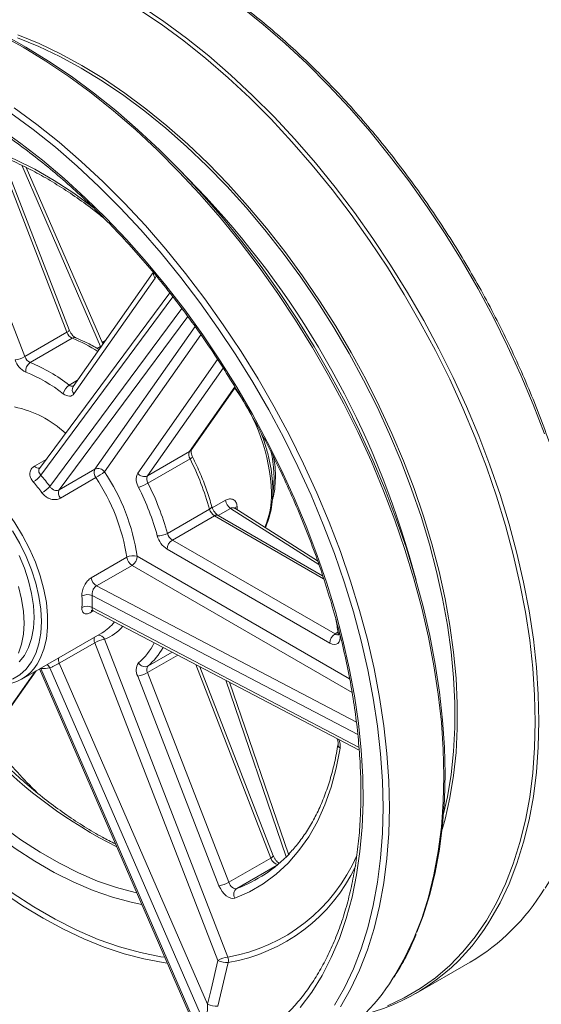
# Model space of a CAD drawing. Header units: inches. Extents: x 0.6 to 16.3, y 0.2 to 11.5.
# Tile 10 of 12: x 12.9 to 14.6, y 6.5 to 9.8. Entities that reach past the tile are written whole.
import ezdxf

# ---------------------------------------------------------------- set-up
doc = ezdxf.new("R2010")
doc.units = ezdxf.units.IN
doc.header["$MEASUREMENT"] = 0

msp = doc.modelspace()

# ---------------------------------------------------------------- linework, layer by layer
at = {"color": 7, "linetype": 'Continuous', "lineweight": 15}
for p, q in [((12.59599046, 9.38553603), (12.86941833, 8.68080411)), ((13.01883758, 8.77011897), (12.79279159, 9.35272899)), ((13.13126111, 8.72389111), (12.873603, 9.31606897)), ((13.44793521, 9.24789667), (13.38801728, 9.30967492)), ((13.30128702, 8.96318459), (13.03163566, 8.57951906)), ((13.30783943, 8.9439774), (13.03441156, 8.55493859)), ((13.35655529, 8.89507357), (12.91869397, 8.30482847)), ((13.01083969, 8.76244492), (12.86941833, 8.68080411)), ((13.02888386, 8.74206726), (12.8874625, 8.66042645)), ((13.14065107, 8.73462843), (13.12941223, 8.72814039)), ((13.42829451, 8.36578421), (13.5766204, 8.57682534)), ((13.42315025, 8.36111494), (13.28172889, 8.27947413)), ((13.424702, 8.33719349), (13.28328064, 8.25555268)), ((12.98479297, 8.23292459), (13.10433967, 8.30193743)), ((13.10836936, 8.27368644), (12.98882266, 8.20467359)), ((13.49033862, 8.16802192), (13.34891727, 8.08638111)), ((13.50683104, 8.14543639), (13.36540969, 8.06379558)), ((13.87065549, 7.94385822), (13.51933003, 8.14667409)), ((13.85373382, 7.99353975), (13.57523351, 8.17071418)), ((13.36540969, 8.06379558), (13.91226543, 7.74810248)), ((13.89458776, 7.71748386), (13.34773202, 8.03317696)), ((14.18479782, 7.92946099), (14.16126302, 8.01224277)), ((13.09272398, 7.93687874), (13.21227068, 8.00589158)), ((13.22969831, 7.97883856), (13.11015161, 7.90982572)), ((13.09891693, 7.8262479), (13.99368763, 7.35751976)), ((12.85895022, 7.59631047), (13.12897662, 7.75219339)), ((13.10433967, 7.71882162), (12.98479297, 7.64980878)), ((13.51877538, 6.65065667), (13.10433967, 7.71882162)), ((13.13732665, 7.73039561), (13.55176236, 6.66223066)), ((12.98479297, 7.64980878), (13.48362157, 6.50334666)), ((12.74255608, 7.39010142), (12.90696854, 7.62403086)), ((12.91820738, 7.6305189), (13.43012611, 6.45397162)), ((12.92288057, 7.6315457), (13.43975193, 6.44361575)), ((13.47037056, 6.44635351), (12.95349919, 7.63428346)), ((13.28172889, 7.6181165), (13.55515677, 6.91338458)), ((13.70457601, 7.00269943), (13.45804005, 7.63812025)), ((13.52216979, 6.9018106), (13.24874191, 7.60654251)), ((13.75616049, 7.0076687), (13.55793467, 7.58579017)), ((13.9223882, 7.3777087), (13.9224477, 7.37814033)), ((13.69657812, 6.99502539), (13.55515677, 6.91338458)), ((14.18362177, 6.53953632), (14.36667533, 6.64521089))]:
    msp.add_line(p, q, dxfattribs=at)
at = {"color": 8, "linetype": 'Continuous', "lineweight": 15}
for p, q in [((13.01083969, 8.76244492), (12.77995949, 9.35751464)), ((13.12406388, 8.71432604), (12.85896183, 9.3236124)), ((13.36727454, 8.88120313), (12.92288057, 8.28215191)), ((12.95349919, 8.24406263), (13.39731389, 8.84233298)), ((13.41701119, 8.81556268), (12.98479297, 8.23292459)), ((13.10433967, 8.30193743), (13.44153042, 8.78169938)), ((13.46136175, 8.75414171), (13.13732665, 8.29309789)), ((13.11282568, 8.70783837), (13.12406388, 8.71432604)), ((13.12406388, 8.71432604), (13.12493063, 8.71226108)), ((13.24874191, 8.28831367), (13.51761661, 8.67087414)), ((13.53621153, 8.64155727), (13.28172889, 8.27947413)), ((13.04650428, 8.60067445), (13.01873575, 8.58464401)), ((13.42315025, 8.36111494), (13.57576853, 8.57826337)), ((12.90209841, 8.31255774), (12.94115276, 8.33510334)), ((13.49974855, 8.17184902), (13.54394942, 8.19736564)), ((13.87406907, 7.9334344), (13.50683104, 8.14543639)), ((13.56137705, 8.17031262), (13.51987975, 8.14635675)), ((13.85809893, 7.98154613), (13.56137705, 8.17031262)), ((13.24737598, 8.00945719), (13.96136742, 7.5972787)), ((13.96948961, 7.55176614), (13.22969831, 7.97883856)), ((13.11015161, 7.90982572), (13.98420232, 7.4519518)), ((13.98865556, 7.40971693), (13.09572952, 7.87747875)), ((13.100218, 7.82556634), (13.09272398, 7.82124014)), ((13.09572952, 7.83665171), (13.99291586, 7.36665812)), ((13.92208189, 7.7537694), (13.91226543, 7.74810248)), ((13.36448928, 7.68712708), (13.28328064, 7.64024633)), ((13.38377295, 7.67702528), (13.28172889, 7.6181165)), ((13.69657812, 6.99502539), (13.44426495, 7.64533637)), ((12.73741182, 7.38543215), (12.90383431, 7.6222215)), ((12.92070619, 7.63196143), (12.92288057, 7.6315457)), ((12.92288057, 7.6315457), (12.92230986, 7.63288721)), ((13.74854595, 6.99881561), (13.54495282, 7.59259075)), ((13.71776642, 6.97105807), (13.58169093, 6.89250336))]:
    msp.add_line(p, q, dxfattribs=at)
at = {"color": 8, "linetype": 'Continuous', "lineweight": 15, "flags": 128}
for points in [[(14.61623131, 8.42095143), (14.57853563, 8.51970499), (14.5372856, 8.61804088), (14.4926022, 8.71567067), (14.44461651, 8.81230797), (14.39346926, 8.90766935), (14.33931049, 9.00147509), (14.28229906, 9.09345005), (14.22260218, 9.18332443), (14.16039495, 9.27083463), (14.09585985, 9.35572397), (14.02918616, 9.43774345), (13.96056946, 9.51665248), (13.89021099, 9.59221963), (13.81831715, 9.66422323), (13.7450988, 9.73245209), (13.67077071, 9.79670608), (13.59555089, 9.85679674), (13.51965998, 9.9125478), (13.44332057, 9.96379574), (13.36675659, 10.01039024)], [(14.08817493, 6.49875759), (14.14501996, 6.5248322), (14.19902064, 6.55601627), (14.25001858, 6.59221831), (14.29786421, 6.63333215), (14.34241718, 6.6792372), (14.3835468, 6.72979879), (14.42113245, 6.78486864), (14.45506386, 6.8442852), (14.48524153, 6.9078742), (14.51157692, 6.97544913), (14.5339928, 7.04681177), (14.55242341, 7.1217528), (14.56681469, 7.20005241), (14.57712444, 7.28148094), (14.58332241, 7.36579953), (14.58539042, 7.45276087), (14.58332241, 7.54210989), (14.57712444, 7.63358451), (14.56681469, 7.72691642), (14.55242341, 7.82183186), (14.5339928, 7.91805242), (14.51157692, 8.01529588), (14.48524153, 8.113277), (14.45506386, 8.21170839), (14.42113245, 8.31030134), (14.3835468, 8.40876664), (14.34241718, 8.50681549), (14.29786421, 8.6041603), (14.25001858, 8.70051552), (14.19902064, 8.79559854), (14.14501996, 8.88913047), (14.08817493, 8.98083695), (14.02865231, 9.07044899), (13.96662666, 9.15770375), (13.90227994, 9.2423453), (13.83580087, 9.32412536), (13.76738445, 9.40280407), (13.69723136, 9.47815064), (13.62554738, 9.54994406), (13.55254275, 9.61797376), (13.47843162, 9.6820402), (13.40343136, 9.74195545), (13.32776198, 9.79754377), (13.25164541, 9.84864212)], [(13.26026701, 9.85812117), (13.33660642, 9.80687323), (13.41249733, 9.75112217), (13.48771715, 9.69103151), (13.56204524, 9.62677752), (13.63526359, 9.55854866), (13.70715743, 9.48654506), (13.7775159, 9.41097791), (13.8461326, 9.33206888), (13.91280629, 9.2500494), (13.97734139, 9.16516006), (14.03954862, 9.07764986), (14.0992455, 8.98777547), (14.15625694, 8.89580052), (14.2104157, 8.80199478), (14.26156295, 8.7066334), (14.30954864, 8.6099961), (14.35423204, 8.51236631), (14.39548207, 8.41403042), (14.43317775, 8.31527686), (14.4672085, 8.21639528), (14.49747451, 8.11767573), (14.523887, 8.01940777), (14.5463685, 7.92187963), (14.56485307, 7.82537737), (14.57928649, 7.73018407), (14.58962642, 7.63657893), (14.59584253, 7.54483652), (14.5979166, 7.45522593), (14.59584253, 7.36801001), (14.58962642, 7.28344457), (14.57928649, 7.20177766), (14.56485307, 7.12324882), (14.5463685, 7.0480884), (14.523887, 6.97651685), (14.49747451, 6.90874409), (14.4672085, 6.84496893), (14.43317775, 6.78537843), (14.43187573, 6.78330083)], [(14.1069733, 6.59065626), (14.11339129, 6.60076963), (14.14742204, 6.66036014), (14.17768805, 6.7241353), (14.20410054, 6.79190805), (14.22658204, 6.86347961), (14.24506661, 6.93864003), (14.25950003, 7.01716887), (14.26983996, 7.09883577), (14.27605607, 7.18340121), (14.27813014, 7.27061714), (14.27605607, 7.36022773), (14.26983996, 7.45197014), (14.25950003, 7.54557528), (14.24506661, 7.64076858), (14.22658204, 7.73727083), (14.20410054, 7.83479897), (14.17768805, 7.93306694), (14.14742204, 8.03178649), (14.11339129, 8.13066807), (14.07569561, 8.22942163), (14.03444558, 8.32775752), (13.98976218, 8.4253873), (13.94177649, 8.52202461), (13.89062925, 8.61738599), (13.83647048, 8.71119173), (13.77945904, 8.80316668), (13.71976216, 8.89304107), (13.65755493, 8.98055127), (13.59301983, 9.06544061), (13.52634614, 9.14746008), (13.45772944, 9.22636912), (13.38737097, 9.30193627), (13.31547713, 9.37393987), (13.24225878, 9.44216873), (13.16793069, 9.50642272), (13.09271087, 9.56651337), (13.01681996, 9.62226443), (12.94048055, 9.67351237), (12.86391657, 9.72010687), (12.7873526, 9.76191126)], [(14.27741539, 7.14393075), (14.29006872, 7.20114096), (14.30229996, 7.27569589), (14.31047635, 7.35326485), (14.31457122, 7.43359485), (14.31457122, 7.51642384), (14.31047635, 7.60148168), (14.30229996, 7.6884909), (14.29006872, 7.77716772), (14.27382253, 7.86722287), (14.25361438, 7.95836263), (14.22951019, 8.05028971), (14.20158857, 8.14270427), (14.1699406, 8.23530486), (14.13466952, 8.32778945), (14.09589037, 8.41985637), (14.05372963, 8.51120531), (14.00832483, 8.60153832), (13.95982407, 8.69056074), (13.90838554, 8.77798221), (13.85417704, 8.86351757), (13.79737537, 8.94688783), (13.73816581, 9.02782104), (13.6767415, 9.10605323), (13.61330278, 9.18132921), (13.54805658, 9.25340345), (13.48121571, 9.32204086), (13.4129982, 9.38701756), (13.34362657, 9.4481216), (13.27332708, 9.50515368), (13.20232904, 9.55792777), (13.13086402, 9.60627174), (13.05916514, 9.65002789), (12.98746626, 9.6890535), (12.91600125, 9.72322129), (12.84500321, 9.75241979)], [(12.84610696, 9.76170409), (12.91747123, 9.73235497), (12.98930489, 9.69801093), (13.06137363, 9.65878401), (13.13344236, 9.61480215), (13.20527602, 9.5662088), (13.2766403, 9.51316248), (13.34730242, 9.4558362), (13.4170319, 9.39441696), (13.48560131, 9.32910509), (13.55278696, 9.26011362), (13.61836973, 9.18766759), (13.6821357, 9.1120033), (13.74387686, 9.03336756), (13.80339185, 8.95201686), (13.86048652, 8.86821654), (13.91497466, 8.78223995), (13.96667852, 8.69436753), (14.01542947, 8.60488589), (14.06106849, 8.51408691), (14.10344671, 8.42226675), (14.1424259, 8.32972491), (14.17787893, 8.23676325), (14.20969015, 8.14368499), (14.2377558, 8.05079372), (14.26198433, 7.95839244), (14.28229672, 7.86678254), (14.29862672, 7.77626284), (14.31092105, 7.6871286), (14.31913962, 7.59967054), (14.32325561, 7.51417395), (14.32325561, 7.43091768), (14.31913962, 7.35017331), (14.31092105, 7.27220421), (14.29862672, 7.1972647), (14.28229672, 7.12559921), (14.27244225, 7.09042341)], [(12.8337664, 9.51658986), (12.90965731, 9.4608388), (12.98487713, 9.40074815), (13.05920522, 9.33649416), (13.13242357, 9.2682653), (13.20431741, 9.1962617), (13.27467588, 9.12069455), (13.34329258, 9.04178551), (13.40996627, 8.95976604), (13.47450137, 8.8748767), (13.5367086, 8.7873665), (13.59640548, 8.69749211), (13.65341692, 8.60551716), (13.70757569, 8.51171142), (13.75872293, 8.41635004), (13.80670863, 8.31971273), (13.85139202, 8.22208295), (13.89264205, 8.12374706), (13.93033773, 8.0249935), (13.96436848, 7.92611192), (13.99463449, 7.82739237), (14.02104698, 7.7291244), (14.04352848, 7.63159626), (14.06201305, 7.53509401), (14.07644647, 7.43990071), (14.0867864, 7.34629557), (14.09300251, 7.25455316), (14.09507658, 7.16494257), (14.09300251, 7.07772664), (14.0867864, 6.9931612), (14.07644647, 6.9114943), (14.06201305, 6.83296546), (14.04352848, 6.75780504), (14.02104698, 6.68623348), (13.99463449, 6.61846073), (13.96436848, 6.55468557), (13.93033773, 6.49509506)], [(12.58119303, 9.42209602), (12.64351524, 9.41049303), (12.70708223, 9.39342239), (12.77162292, 9.37095688), (12.8368621, 9.34319232), (12.90252157, 9.3102471), (12.96832134, 9.2722617), (13.03398081, 9.22939812), (13.09921999, 9.18183912), (13.10217847, 9.17956316)], [(13.31124473, 8.95132655), (13.31092627, 8.95028257), (13.30783943, 8.9439774)], [(12.50372332, 8.34761409), (12.53543791, 8.34673092), (12.56897003, 8.34046417), (12.60360759, 8.32888764), (12.63886435, 8.31216385), (12.67424539, 8.29052756), (12.70925404, 8.26428249), (12.74339884, 8.23379708), (12.77620049, 8.19949926), (12.80719852, 8.16187051), (12.83595778, 8.12143905), (12.86207455, 8.07877244), (12.88518223, 8.03446965), (12.90495642, 7.98915257), (12.92111953, 7.94345736), (12.93344468, 7.89802548), (12.94175884, 7.8534947), (12.94594531, 7.81049013), (12.94594531, 7.76961546), (12.94175884, 7.73144448), (12.93344468, 7.69651303), (12.92111953, 7.66531147), (12.91041526, 7.64626679)], [(13.42315025, 8.36111494), (13.42630483, 8.3634718), (13.42829451, 8.36578421)], [(13.49792032, 8.1769346), (13.4980081, 8.17587418), (13.49738033, 8.17405762), (13.49584816, 8.17209258), (13.49347047, 8.17005457), (13.49033862, 8.16802192)], [(12.82818693, 7.59672739), (12.85279117, 7.61093573), (12.8742503, 7.63017724), (12.89225141, 7.65417134), (12.90653199, 7.68256814), (12.9168838, 7.71495354), (12.92315589, 7.75085531), (12.9252568, 7.7897499), (12.92315589, 7.83107015), (12.9168838, 7.87421352), (12.90653199, 7.91855087), (12.89225141, 7.96343567), (12.8742503, 8.0082134), (12.85279117, 8.0522311), (12.82818693, 8.09484689)], [(12.8484238, 7.90729456), (12.85864538, 7.86506635), (12.86484352, 7.82396789), (12.86692049, 7.78464735), (12.86484352, 7.74772482), (12.85864538, 7.71378259), (12.8484238, 7.68335596)], [(12.41093642, 7.25957489), (12.4764959, 7.18559271), (12.54391222, 7.1154248), (12.61291262, 7.04935507), (12.68321791, 6.98765084), (12.75454363, 6.93056177), (12.82660119, 6.87831884), (12.89909905, 6.83113344), (12.97174387, 6.78919648), (13.04424172, 6.75267764), (13.11629929, 6.72172467), (13.18762501, 6.69646282), (13.25793029, 6.67699429), (13.32693069, 6.66339786), (13.3398351, 6.66148822)], [(12.60508524, 7.26922375), (12.66631407, 7.20992987), (12.72876585, 7.15459574), (12.79217425, 7.10345733), (12.85626888, 7.0567327), (12.92077643, 7.01462111), (12.98542182, 6.97730212), (13.04992937, 6.94493488), (13.114024, 6.91765742), (13.17743241, 6.89558605), (13.23988418, 6.87881489), (13.24585732, 6.87747818)], [(13.34831837, 6.64199105), (13.3349038, 6.64383216), (13.26974698, 6.65583944), (13.20338421, 6.67307337), (13.13605149, 6.69547266), (13.06798828, 6.72295766), (12.99943662, 6.75543061), (12.9306403, 6.79277605), (12.86184399, 6.83486115), (12.79329233, 6.88153625), (12.72522912, 6.93263537), (12.6578964, 6.98797678), (12.59153363, 7.04736367), (12.52637681, 7.11058485), (12.46265765, 7.17741549), (12.40060277, 7.24761792)], [(13.26264464, 6.83889573), (13.22732767, 6.84611525), (13.16376069, 6.86318589), (13.09921999, 6.88565139), (13.03398081, 6.91341595), (12.96832134, 6.94636118), (12.90252157, 6.98434657), (12.8368621, 7.02721016), (12.77162292, 7.07476916), (12.70708223, 7.12682076), (12.64351524, 7.18314299), (12.58119303, 7.24349569)]]:
    msp.add_lwpolyline(points, dxfattribs=at)
at = {"color": 7, "linetype": 'Continuous', "lineweight": 15, "flags": 128}
for points in [[(12.87231469, 9.72018808), (12.94865518, 9.67372959), (13.02477175, 9.62263124), (13.10044114, 9.56704292), (13.1754414, 9.50712767), (13.24955253, 9.44306123), (13.32255715, 9.37503153), (13.39424114, 9.3032381), (13.46439423, 9.22789154), (13.53281065, 9.14921283), (13.59928972, 9.06743277), (13.66363644, 8.98279122), (13.72566209, 8.89553646), (13.78518471, 8.80592441), (13.84202974, 8.71421793), (13.89603042, 8.62068601), (13.94702836, 8.52560299), (13.99487399, 8.42924776), (14.03942696, 8.33190296), (14.08055658, 8.23385411), (14.11814223, 8.1353888), (14.15207364, 8.03679586), (14.1822513, 7.93836447), (14.2085867, 7.84038335), (14.23100258, 7.74313989), (14.24943319, 7.64691932), (14.26382447, 7.55200389), (14.27413422, 7.45867198), (14.28033219, 7.36719736), (14.2824002, 7.27784834), (14.28033219, 7.190887), (14.27413422, 7.1065684), (14.26382447, 7.02513988), (14.24943319, 6.94684027), (14.23100258, 6.87189923), (14.2085867, 6.8005366), (14.18763875, 6.74570631)], [(13.91036007, 6.50011892), (13.94413559, 6.5592625), (13.9741746, 6.62255934), (14.000389, 6.6898238), (14.02270189, 6.76085857), (14.04104782, 6.83545529), (14.05537299, 6.91339516), (14.06563537, 6.99444956), (14.07180486, 7.07838076), (14.07386337, 7.16494257), (14.07180486, 7.25388108), (14.06563537, 7.34493542), (14.05537299, 7.43783852), (14.04104782, 7.53231787), (14.02270189, 7.62809636), (14.000389, 7.72489304), (13.9741746, 7.822424), (13.94413559, 7.92040315), (13.91036007, 8.01854311), (13.87294711, 8.11655603), (13.83200645, 8.2141544), (13.78765818, 8.31105196), (13.74003238, 8.40696448), (13.68926874, 8.50161065), (13.63551616, 8.59471285), (13.57893231, 8.68599799), (13.51968315, 8.77519832), (13.45794248, 8.86205219), (13.3938914, 8.94630486), (13.32771776, 9.02770919), (13.25961568, 9.10602641), (13.1897849, 9.1810268), (13.11843026, 9.25249038), (13.04576105, 9.32020752), (12.97199042, 9.38397961), (12.89733475, 9.44361958), (12.82201302, 9.49895251)], [(12.78159247, 9.44885214), (12.85543411, 9.39670243), (12.92870336, 9.34015902), (13.00117377, 9.27939669), (13.07262134, 9.21460324), (13.14282522, 9.14597896), (13.21156841, 9.07373595), (13.27863845, 8.99809752), (13.343828, 8.91929745), (13.40693559, 8.83757932), (13.46776614, 8.75319571), (13.52613164, 8.66640744), (13.58185167, 8.57748277), (13.63475402, 8.48669657), (13.68467516, 8.39432945), (13.73146079, 8.30066691), (13.7749663, 8.20599845), (13.81505721, 8.1106167), (13.85160961, 8.01481646), (13.88451051, 7.91889386), (13.91365822, 7.82314538), (13.93896265, 7.72786698), (13.96034559, 7.63335316), (13.97774093, 7.53989605), (13.99109491, 7.44778453), (14.00036625, 7.3573033), (14.0055263, 7.26873204), (14.00655911, 7.18234452), (14.00346148, 7.09840776), (13.996243, 7.01718119), (13.98492596, 6.9389159), (13.96954536, 6.86385378), (13.95014872, 6.79222685), (13.92679602, 6.72425651), (13.89955942, 6.66015286), (13.86852312, 6.60011402), (13.83378304, 6.54432558), (13.79544657, 6.49295998)], [(13.03441156, 8.55493859), (13.03141906, 8.55160154), (13.02780352, 8.54919875), (13.02364648, 8.54778442), (13.0190417, 8.54739043), (13.01409303, 8.54802568), (13.00891206, 8.54967584), (13.00361564, 8.55230369), (12.99832322, 8.55584996)], [(12.85020366, 8.01185877), (12.86792758, 7.96937625), (12.88201138, 7.92668425), (12.89223295, 7.88445604), (12.89843109, 7.84335759), (12.90050806, 7.80403704), (12.89843109, 7.76711451), (12.89223295, 7.73317228), (12.88201138, 7.70274565), (12.86792758, 7.67631446), (12.85020366, 7.65429554)], [(13.92946654, 7.7448566), (13.92989435, 7.73578555), (13.9286677, 7.72777004), (13.92584406, 7.72118568), (13.92155576, 7.71634099), (13.91600373, 7.71346302), (13.90944816, 7.71268662), (13.90219623, 7.71404816), (13.89458776, 7.71748386)], [(13.92946654, 7.36405166), (13.91658558, 7.29697466), (13.89952064, 7.23344272), (13.87834448, 7.17372674), (13.8531474, 7.11808138), (13.82403685, 7.06674393), (13.79113697, 7.01993329), (13.75458804, 6.9778491), (13.71454594, 6.94067081), (13.67118141, 6.90855695), (13.62467937, 6.88164448), (13.57523811, 6.86004815)], [(13.57523811, 6.86004815), (13.56883432, 6.85890511), (13.56167862, 6.85990091), (13.55410632, 6.86298888), (13.54647227, 6.86802433), (13.53913419, 6.87477129), (13.53243594, 6.88291361), (13.52669141, 6.89206973), (13.52216979, 6.9018106)], [(13.55515677, 6.91338458), (13.55741758, 6.90851415), (13.56028984, 6.90393609), (13.56363897, 6.89986493), (13.56730801, 6.89649145), (13.57112503, 6.89397372), (13.57491118, 6.89242973), (13.57848903, 6.89193184), (13.58169093, 6.89250336)], [(13.48362157, 6.50334666), (13.49551637, 6.55318699), (13.51877538, 6.65065667)], [(13.55350615, 6.64394985), (13.54223133, 6.59674134), (13.51832118, 6.49663484)]]:
    msp.add_lwpolyline(points, dxfattribs=at)
at = {"color": 7, "linetype": 'Continuous', "lineweight": 15}
for centre, radius, start, end in [((12.14355695, 8.5030793), 1.41860552, 59.08845363, 80.56172285), ((11.29172106, 7.1794161), 2.98795437, 16.184305, 43.81031846), ((13.04486073, 8.77439236), 0.03605791, 199.35013873, 243.69884009), ((12.82187125, 8.76352288), 0.09541027, 278.77793168, 299.89046485), ((12.90343938, 8.69275155), 0.03605791, 199.35013873, 243.69884009), ((12.90447344, 8.69312499), 0.07211581, 199.35013873, 243.69884009), ((12.90639701, 8.63210138), 0.03407088, 123.76161496, 186.11027695), ((12.67372251, 8.13858829), 0.56391475, 52.27892096, 67.72645557), ((12.66768553, 8.1283799), 0.5404183, 52.27892096, 67.72645557), ((13.04225518, 8.54633835), 0.04494984, 121.54965143, 167.78356322), ((12.76228074, 8.16081955), 0.3578108, 47.04097519, 78.38089615), ((13.44589228, 8.35057913), 0.02506398, 155.14288715, 212.28009201), ((12.56098686, 7.90476305), 0.96591921, 15.81591452, 26.59544522), ((12.85602342, 8.32947129), 0.08190851, 300.57082463, 324.71034253), ((13.12989112, 8.29116917), 0.02772782, 157.14776363, 219.0879342), ((13.11536997, 8.27713039), 0.02714879, 36.02568528, 113.97204255), ((12.97857368, 8.49861524), 0.2596919, 299.98719324, 307.68448309), ((12.54913947, 7.90171875), 0.70649968, 8.77160641, 33.63975333), ((13.29422596, 8.26724204), 0.05012796, 155.14288715, 212.28009201), ((13.27069859, 8.30428117), 0.02714879, 216.02568528, 293.97204255), ((13.30447092, 8.26893832), 0.02506398, 155.14288715, 212.28009201), ((12.86591351, 8.32817155), 0.1214313, 299.9788921, 316.1600632), ((12.5530418, 7.90417205), 0.66703042, 8.77160641, 33.63975333), ((13.16901311, 8.45341935), 0.22849133, 291.25493784, 300.00633243), ((12.41956551, 7.82312224), 0.96591921, 15.81591452, 26.59544522), ((13.01034441, 8.22215633), 0.02772782, 157.14776363, 219.0879342), ((12.4241184, 7.82605826), 0.92567258, 15.81591452, 26.59544522), ((13.58260964, 8.20313069), 0.0390877, 188.48150329, 237.09798954), ((13.52802243, 8.17822511), 0.03904068, 195.15003804, 237.12536016), ((13.31806865, 8.14091015), 0.06265025, 266.96097043, 299.49806071), ((13.3901148, 8.09875439), 0.07808136, 195.15003804, 237.12536016), ((13.38660108, 8.09658429), 0.03904068, 195.15003804, 237.12536016), ((13.38611242, 8.03143044), 0.03842012, 122.60547834, 177.39452151), ((13.2340798, 7.96576719), 0.04566842, 73.07341952, 118.52574321), ((13.20899558, 8.01120371), 0.03842012, 302.60547834, 357.39452151), ((13.2509309, 8.01165663), 0.0390877, 188.48150329, 237.09798954), ((13.1313842, 7.94264379), 0.0390877, 188.48150329, 237.09798954), ((13.08025523, 7.83985992), 0.04067714, 67.64045909, 117.80725315), ((13.07789576, 7.80430119), 0.03694048, 61.13352182, 116.73177806), ((13.93296816, 7.71573734), 0.03842012, 122.60547834, 177.39452151), ((13.15188675, 7.63610286), 0.09541027, 98.77793168, 119.89046485), ((12.78425963, 7.72567872), 0.14906876, 271.94362174, 327.81057116), ((13.28415685, 7.62629786), 0.04055232, 142.82406719, 209.153885), ((13.27339358, 7.66288759), 0.02470588, 209.28611347, 293.59010553), ((13.23418181, 7.70083526), 0.09541027, 278.77793168, 299.89046485), ((13.29943636, 7.62799417), 0.02027616, 142.82406719, 209.153885), ((13.41517255, 7.3380427), 0.47564028, 290.49300961, 316.33471572), ((13.50760968, 6.99610334), 0.09541027, 278.77793168, 299.89046485), ((13.59627101, 6.87273543), 0.02456318, 126.41109047, 211.09884771), ((14.00309639, 7.26381702), 0.71753968, 300.44441379, 328.58908235), ((13.83687224, 7.14228924), 0.69491138, 284.50015709, 328.89580939), ((13.56632246, 6.56793791), 0.09541027, 98.77793168, 119.89046485), ((13.52340286, 6.6503019), 0.03076616, 348.0848997, 22.81291147), ((13.55140051, 6.72632475), 0.0824018, 246.67617623, 271.46425746), ((13.50146465, 6.9719424), 0.71555562, 300.42556579, 327.80155933), ((13.51627062, 6.57908675), 0.0824774, 246.68072049, 271.42463392)]:
    msp.add_arc(centre, radius, start, end, dxfattribs=at)
at = {"color": 8, "linetype": 'Continuous', "lineweight": 15}
for centre, radius, start, end in [((13.32488864, 8.95898046), 0.02271051, 173.00329132, 221.34730961), ((13.00694379, 8.77450995), 0.01267844, 287.89570198, 339.73670515), ((13.03636327, 8.73077049), 0.01354838, 70.7023985, 123.50792121), ((12.83279122, 8.25589888), 0.52422516, 57.45806057, 68.03365757), ((13.0291043, 8.59571293), 0.01516667, 226.87120542, 283.53385903), ((13.04865644, 8.56899426), 0.02001196, 148.26943149, 224.61694631), ((13.06298409, 8.19720953), 0.63623407, 2.4112416, 36.39332877), ((13.41512267, 8.3594398), 0.0242211, 293.29685715, 318.71725252), ((13.32420857, 8.2730267), 0.38304866, 351.90338296, 13.53823292), ((12.91624162, 8.3234727), 0.01786524, 217.65900744, 280.48664702), ((13.41492533, 8.21656036), 0.28382643, 337.14309109, 1.49735299), ((13.58966603, 8.16361214), 0.01496993, 116.81767687, 154.26752447), ((13.51415405, 8.13521436), 0.01257443, 65.69288095, 125.61757748), ((13.10497985, 7.81973439), 0.01234802, 141.22487639, 172.99577309), ((13.05457706, 7.87978077), 0.14769507, 300.24758637, 321.87984293), ((13.11546771, 7.72073026), 0.02390046, 23.85352825, 89.03460001), ((13.08266229, 7.87321181), 0.15292044, 290.94485687, 319.4831692), ((13.91957023, 7.75809724), 0.01237964, 233.83832468, 294.59279773), ((13.93167039, 7.75422662), 0.0096257, 194.71190228, 256.76445767), ((13.12640833, 7.7293757), 0.02446251, 160.9433344, 205.55889991), ((13.10270833, 7.82147584), 0.22665252, 311.14742551, 332.97593333), ((13.1322518, 7.81446282), 0.2305669, 310.92212489, 331.1022254), ((12.93086022, 7.62408375), 0.02483057, 24.25336675, 58.63114823), ((13.00686163, 7.66036285), 0.02446251, 160.9433344, 205.55889991), ((13.86901129, 7.37040877), 0.06078856, 353.99718293, 22.16243658), ((13.8988993, 8.46286932), 1.60142547, 223.97817697, 243.25837033), ((13.93752644, 7.37689189), 0.01516027, 176.91151195, 237.88320754), ((13.45323619, 7.23364624), 0.57984755, 279.78301443, 336.59074812), ((13.69268222, 7.00709042), 0.01267844, 287.89570198, 339.73670515), ((13.72443151, 7.00214923), 0.02874996, 194.34653596, 262.8286725), ((13.45705588, 7.21618675), 0.5803083, 279.56725505, 334.72203371)]:
    msp.add_arc(centre, radius, start, end, dxfattribs=at)
at = {"color": 7, "linetype": 'Continuous', "lineweight": 15}
for centre, major_axis, ratio, start_param, end_param in [((12.76489044, 8.02949644), (-0.21731925, 0.39123206), 0.6155473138, 4.9285413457, 5.0403313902), ((12.74766197, 8.01991289), (-0.2047906, 0.36959592), 0.6177981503, 4.9292309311, 5.0410209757), ((12.76446202, 8.03060064), (-0.24077201, 0.37753542), 0.6046515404, 3.8444638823, 3.9562539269), ((12.74766197, 8.01991289), (-0.22831936, 0.35584433), 0.6062134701, 3.8427234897, 3.9545135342), ((12.76489044, 8.0312102), (-0.24544979, 0.37475673), 0.5659093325, 2.7920955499, 2.9038855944)]:
    msp.add_ellipse(centre, major_axis=major_axis, ratio=ratio, start_param=start_param, end_param=end_param, dxfattribs=at)
at = {"color": 8, "linetype": 'Continuous', "lineweight": 15}
msp.add_ellipse((13.29995764, 8.3387464), major_axis=(-0.19567905, 0.37475371), ratio=0.547017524, start_param=3.9738145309, end_param=4.0061368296, dxfattribs=at)
at = {"color": 7, "linetype": 'Continuous', "lineweight": 15}
for points, knots in [([(14.61865301, 6.89322677), (14.62856689, 6.9095428), (14.64967335, 6.94427928), (14.67785408, 7.00203686), (14.7040169, 7.06530944), (14.72658935, 7.13212045), (14.74561559, 7.20216948), (14.76101603, 7.27530191), (14.77275798, 7.35131328), (14.78080982, 7.43000322), (14.785153, 7.51116207), (14.78577853, 7.59457499), (14.78268766, 7.68002201), (14.77589143, 7.76727877), (14.7654104, 7.85611738), (14.75127449, 7.94630629), (14.73352292, 8.03761083), (14.71220401, 8.12979366), (14.68737509, 8.22261529), (14.65910237, 8.3158347), (14.62746075, 8.40920986), (14.59253367, 8.50249833), (14.55441292, 8.59545785), (14.51319838, 8.68784701), (14.4689978, 8.77942579), (14.42192655, 8.86995622), (14.37210727, 8.95920299), (14.31966966, 9.04693398), (14.26475009, 9.13292091), (14.20749126, 9.21693995), (14.14804176, 9.29877237), (14.08655569, 9.37820508), (14.02319224, 9.45503116), (13.95811536, 9.52905031), (13.89149322, 9.60006941), (13.82349786, 9.66790305), (13.7543047, 9.73237355), (13.68409207, 9.79331303), (13.61304094, 9.85055774), (13.54133391, 9.9039709), (13.46915681, 9.95335922), (13.4133787, 9.98832482), (13.38173111, 10.00677496), (13.37425598, 10.01113286)], [0, 0, 0, 0, 0.02197430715, 0.04678285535, 0.07161454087, 0.09646587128, 0.12133293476, 0.14621188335, 0.17109924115, 0.19599206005, 0.22088796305, 0.24578511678, 0.27068181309, 0.29557720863, 0.32047076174, 0.34536215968, 0.37025126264, 0.3951380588, 0.42002262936, 0.44490512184, 0.4697857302, 0.49466468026, 0.51954221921, 0.54441860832, 0.56929411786, 0.59416902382, 0.61904360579, 0.64391814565, 0.66879287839, 0.69366804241, 0.71854392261, 0.74342080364, 0.76829896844, 0.79317869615, 0.8180602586, 0.84294391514, 0.86782990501, 0.89271843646, 0.9176096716, 0.94250370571, 0.96740053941, 0.99230004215, 1, 1, 1, 1]), ([(11.90981784, 9.66330069), (11.92669028, 9.66737316), (11.9622624, 9.67595913), (12.01914626, 9.68327785), (12.07963149, 9.68653609), (12.14185157, 9.68494684), (12.20556843, 9.67866581), (12.27063051, 9.66767685), (12.33686042, 9.65202174), (12.40408321, 9.63173907), (12.47211787, 9.60688155), (12.54077941, 9.57751233), (12.60987875, 9.54370692), (12.67922313, 9.50555354), (12.7486175, 9.46315318), (12.81786562, 9.41661948), (12.88677148, 9.36607801), (12.95513941, 9.31166631), (13.02277487, 9.25353358), (13.08948513, 9.19184018), (13.15508002, 9.12675716), (13.21937257, 9.05846561), (13.28217961, 8.98715616), (13.34332236, 8.91302831), (13.40262694, 8.83628985), (13.45992493, 8.75715621), (13.51505377, 8.67584982), (13.56785732, 8.59259944), (13.61818623, 8.50763953), (13.66589832, 8.4212097), (13.71085904, 8.33355394), (13.75294189, 8.24491991), (13.79202888, 8.15555808), (13.82801079, 8.06572106), (13.86078749, 7.97566297), (13.8902683, 7.88563872), (13.91637218, 7.79590326), (13.93902811, 7.70671086), (13.9581753, 7.61831432), (13.97376341, 7.53096419), (13.98575277, 7.44490798), (13.99411456, 7.36038934), (13.99883085, 7.27764715), (13.99989473, 7.19691466), (13.9973102, 7.11841853), (13.99109211, 7.04237824), (13.98126592, 6.96900542), (13.96786734, 6.89850235), (13.95094175, 6.8310605), (13.9305424, 6.76686051), (13.90673182, 6.70606819), (13.87957079, 6.64884883), (13.84915308, 6.59531396), (13.81546921, 6.5457235), (13.77987722, 6.50094998), (13.75405443, 6.47489751), (13.74166046, 6.46239329)], [0, 0, 0, 0, 0.0169164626, 0.035664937, 0.0543740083, 0.0730446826, 0.0916810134, 0.1102886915, 0.128873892, 0.147442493, 0.1659996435, 0.1845495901, 0.2030956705, 0.2216403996, 0.2401851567, 0.2587312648, 0.2772796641, 0.2958309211, 0.3143853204, 0.3329429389, 0.3515037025, 0.3700674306, 0.3886338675, 0.4072027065, 0.425773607, 0.4443462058, 0.4629201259, 0.4814949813, 0.5000703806, 0.5186459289, 0.5372211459, 0.5557955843, 0.5743688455, 0.5929405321, 0.6115102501, 0.630077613, 0.6486422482, 0.6672038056, 0.6857619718, 0.7043164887, 0.7228671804, 0.7414139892, 0.759957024, 0.7784966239, 0.7970334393, 0.8155685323, 0.8341032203, 0.8526392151, 0.871179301, 0.8897271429, 0.9082873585, 0.9268654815, 0.9454677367, 0.9641005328, 0.9827695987, 1, 1, 1, 1]), ([(12.59531581, 9.40755516), (12.605031, 9.40603692), (12.63334746, 9.40161176), (12.68128278, 9.3907313), (12.73929546, 9.37339751), (12.79815659, 9.35143605), (12.85761943, 9.32500603), (12.91747097, 9.29416164), (12.97749493, 9.25906269), (13.0374341, 9.21964989), (13.09086177, 9.18127537), (13.12396413, 9.15444147), (13.13739712, 9.14355223)], [0, 0, 0, 0, 0.0568503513, 0.1656995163, 0.2744439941, 0.3830823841, 0.4916586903, 0.6002060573, 0.7087465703, 0.8172930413, 0.9258572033, 1, 1, 1, 1]), ([(13.04083253, 8.74356088), (13.04009432, 8.74389111), (13.03831595, 8.74468664), (13.0337251, 8.74795952), (13.02809495, 8.75378722), (13.02260977, 8.76157246), (13.02007235, 8.76732139), (13.01883758, 8.77011897)], [0, 0, 0, 0, 0.1382110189, 0.3329535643, 0.5459204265, 0.7790333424, 1, 1, 1, 1]), ([(13.11901899, 8.70384987), (13.11647557, 8.70550693), (13.10053119, 8.71589481), (13.07433315, 8.72930028), (13.05085646, 8.73929388), (13.04083253, 8.74356088)], [0, 0, 0, 0, 0.0980891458, 0.6149077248, 1, 1, 1, 1]), ([(13.67782002, 8.10545139), (13.68171389, 8.11432353), (13.68989706, 8.13296875), (13.69785438, 8.16535564), (13.70223706, 8.19823733), (13.70329516, 8.22714688), (13.70254036, 8.25705042), (13.69924568, 8.29145498), (13.69170335, 8.33355224), (13.68027608, 8.37635773), (13.67020982, 8.4078403), (13.66305261, 8.42471564), (13.66192874, 8.42736551)], [0, 0, 0, 0, 0.107786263, 0.2265180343, 0.3459507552, 0.4353186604, 0.4986012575, 0.6184902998, 0.7383252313, 0.8580650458, 0.9777125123, 1, 1, 1, 1]), ([(13.43332383, 8.34345952), (13.43250469, 8.34522988), (13.43030456, 8.34998494), (13.42842078, 8.35712803), (13.42790664, 8.36304026), (13.42852867, 8.36615446), (13.42840874, 8.36587965), (13.42836162, 8.36577167)], [0, 0, 0, 0, 0.1590062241, 0.4270776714, 0.6502361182, 0.8625766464, 1, 1, 1, 1]), ([(13.49791955, 8.17693736), (13.49530593, 8.18593254), (13.48774191, 8.21196527), (13.47255547, 8.25517741), (13.45341835, 8.30185351), (13.43933269, 8.33101808), (13.43332383, 8.34345952)], [0, 0, 0, 0, 0.1613933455, 0.4670845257, 0.7726614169, 1, 1, 1, 1]), ([(13.7017474, 8.19980135), (13.70295066, 8.20363709), (13.70730323, 8.21751222), (13.71093299, 8.24446313), (13.7124359, 8.28018345), (13.7107286, 8.31310201), (13.70711118, 8.33434672), (13.70573075, 8.34245384)], [0, 0, 0, 0, 0.0951877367, 0.344324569, 0.5946031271, 0.8452977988, 1, 1, 1, 1]), ([(12.90209841, 8.31255774), (12.89755574, 8.30993531), (12.89382932, 8.30652987), (12.88849569, 8.29862686), (12.88684826, 8.29404266), (12.88617905, 8.28674715), (12.88625134, 8.28419604), (12.88699607, 8.27907991), (12.88765995, 8.27650929), (12.88958322, 8.2713319), (12.89085118, 8.2687274), (12.89387724, 8.26372821), (12.89564535, 8.26130062), (12.89768234, 8.25894798)], [0, 0, 0, 0, 0.25, 0.25, 0.5, 0.5, 0.625, 0.625, 0.75, 0.75, 0.875, 0.875, 1, 1, 1, 1]), ([(12.98479297, 8.23292459), (12.98359122, 8.23220687), (12.98232968, 8.23165282), (12.97968927, 8.2308595), (12.97829277, 8.23062042), (12.97405624, 8.23040736), (12.97111969, 8.23093234), (12.96544622, 8.23310784), (12.96266608, 8.23477526), (12.95765819, 8.23888105), (12.95537695, 8.24135541), (12.95349919, 8.24406263)], [0, 0, 0, 0, 0.125, 0.125, 0.25, 0.25, 0.5, 0.5, 0.75, 0.75, 1, 1, 1, 1]), ([(12.92659042, 8.22298659), (12.9303829, 8.21790621), (12.93508055, 8.21336996), (12.94279418, 8.20793566), (12.94551065, 8.20632575), (12.95108902, 8.20360878), (12.95390784, 8.20251742), (12.95961025, 8.20085095), (12.96252006, 8.2002769), (12.96819297, 8.19969723), (12.97097648, 8.199681), (12.97644555, 8.20019675), (12.97911551, 8.20073373), (12.98415523, 8.20231592), (12.98655194, 8.20336274), (12.98882266, 8.20467359)], [0, 0, 0, 0, 0.25, 0.25, 0.375, 0.375, 0.5, 0.5, 0.625, 0.625, 0.75, 0.75, 0.875, 0.875, 1, 1, 1, 1]), ([(13.51933003, 8.14667409), (13.51832359, 8.14730981), (13.51581035, 8.14889728), (13.51068134, 8.15361782), (13.50500613, 8.16093407), (13.50040983, 8.16929609), (13.49867832, 8.17460912), (13.49791955, 8.17693736)], [0, 0, 0, 0, 0.1374730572, 0.3432903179, 0.5697539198, 0.8114606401, 1, 1, 1, 1]), ([(13.5829123, 8.17697201), (13.58267128, 8.18236994), (13.58132756, 8.18720609), (13.57798271, 8.19303102), (13.57663437, 8.19476326), (13.57355752, 8.19770391), (13.57185577, 8.19889515), (13.56815507, 8.20074061), (13.56613506, 8.20139421), (13.56196317, 8.2021081), (13.55980011, 8.20217981), (13.55533218, 8.20175357), (13.55303758, 8.20125016), (13.54849242, 8.19971219), (13.54622014, 8.19867649), (13.54394942, 8.19736564)], [0, 0, 0, 0, 0.25, 0.25, 0.375, 0.375, 0.5, 0.5, 0.625, 0.625, 0.75, 0.75, 0.875, 0.875, 1, 1, 1, 1]), ([(13.57527742, 8.17078115), (13.57512753, 8.17085093), (13.57469336, 8.17105304), (13.57479403, 8.17094421), (13.57485995, 8.17087295)], [0, 0, 0, 0, 0.3452343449, 1, 1, 1, 1]), ([(13.09272398, 7.93687874), (13.08818131, 7.93425631), (13.08380509, 7.93059938), (13.07596111, 7.92178339), (13.07241966, 7.91652797), (13.06812398, 7.90807634), (13.06683196, 7.90510791), (13.06464824, 7.89914907), (13.06374774, 7.8961524), (13.06232858, 7.89012908), (13.06181682, 7.88710541), (13.06123068, 7.88132608), (13.06114579, 7.87853203), (13.0612794, 7.87583974)], [0, 0, 0, 0, 0.25, 0.25, 0.5, 0.5, 0.625, 0.625, 0.75, 0.75, 0.875, 0.875, 1, 1, 1, 1]), ([(13.09572952, 7.87747875), (13.09545567, 7.88031731), (13.09555826, 7.88340353), (13.09628344, 7.88817117), (13.09661702, 7.8897573), (13.09747928, 7.89291922), (13.09801404, 7.89450497), (13.09987681, 7.89903929), (13.10151761, 7.9018856), (13.10540516, 7.9066102), (13.10769116, 7.90853622), (13.11015161, 7.90982572)], [0, 0, 0, 0, 0.25, 0.25, 0.375, 0.375, 0.5, 0.5, 0.75, 0.75, 1, 1, 1, 1]), ([(13.0612794, 7.83729354), (13.06101226, 7.83218897), (13.06163344, 7.82776993), (13.06375438, 7.82265155), (13.06466759, 7.8211705), (13.0668687, 7.81873541), (13.06813672, 7.81779455), (13.07100518, 7.81642954), (13.07262371, 7.8160077), (13.07608504, 7.81570401), (13.07793549, 7.81581277), (13.08188475, 7.81653844), (13.08397602, 7.81715923), (13.08825082, 7.81885327), (13.09045327, 7.81992928), (13.09272398, 7.82124014)], [0, 0, 0, 0, 0.25, 0.25, 0.375, 0.375, 0.5, 0.5, 0.625, 0.625, 0.75, 0.75, 0.875, 0.875, 1, 1, 1, 1]), ([(13.0936375, 7.82759017), (13.09358004, 7.82757292), (13.09315866, 7.8274464), (13.09513998, 7.8278622), (13.09762031, 7.82667951), (13.09889367, 7.82607233)], [0, 0, 0, 0, 0.07135742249, 0.52324865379, 1, 1, 1, 1]), ([(13.9152383, 7.79791566), (13.91654653, 7.79052303), (13.91929231, 7.77500698), (13.92130666, 7.75975802), (13.92236127, 7.75177443)], [0, 0, 0, 0, 0.4764501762, 1, 1, 1, 1]), ([(13.92236127, 7.75177443), (13.92248933, 7.750467), (13.92280911, 7.74720216), (13.92219941, 7.7444485), (13.92227334, 7.74462785), (13.92229961, 7.74469159)], [0, 0, 0, 0, 0.3009684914, 0.7515600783, 1, 1, 1, 1]), ([(12.95349919, 7.63428346), (12.95537715, 7.63479345), (12.95762562, 7.63566302), (12.96140418, 7.63739101), (12.96271122, 7.63802733), (12.96542797, 7.63940528), (12.96684817, 7.64015298), (12.97110476, 7.64243922), (12.97405379, 7.6440809), (12.97966731, 7.64714752), (12.98238921, 7.64859993), (12.98479297, 7.64980878)], [0, 0, 0, 0, 0.25, 0.25, 0.375, 0.375, 0.5, 0.5, 0.75, 0.75, 1, 1, 1, 1]), ([(12.91022249, 7.21510706), (12.90439101, 7.22085403), (12.87665905, 7.24818409), (12.82839028, 7.30048464), (12.77952457, 7.35493854), (12.75277558, 7.38760611), (12.74633259, 7.39547471)], [0, 0, 0, 0, 0.1030559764, 0.4900889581, 0.8771784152, 1, 1, 1, 1]), ([(13.91872674, 7.39678823), (13.91986172, 7.39378697), (13.92196419, 7.3882274), (13.92276608, 7.38147107), (13.92254755, 7.3791915), (13.92244534, 7.37812534)], [0, 0, 0, 0, 0.3844110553, 0.7120884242, 1, 1, 1, 1]), ([(13.17401661, 7.04259032), (13.15939344, 7.0499383), (13.12484841, 7.06729681), (13.07012194, 7.09971388), (13.01017156, 7.13889545), (12.95049758, 7.182261), (12.89133587, 7.22945489), (12.83292475, 7.28039398), (12.78864538, 7.32224463), (12.76392282, 7.3470468), (12.75806546, 7.35292302)], [0, 0, 0, 0, 0.10415871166, 0.24605926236, 0.38796760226, 0.5298990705, 0.67186259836, 0.81386246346, 0.95589965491, 1, 1, 1, 1]), ([(13.92244534, 7.37812534), (13.9206393, 7.36730253), (13.91539142, 7.33585422), (13.9040077, 7.28603806), (13.88719998, 7.22990683), (13.86694707, 7.17721386), (13.84340915, 7.12805239), (13.81656907, 7.0827154), (13.78751257, 7.04186365), (13.76593452, 7.01830872), (13.75551696, 7.00693677)], [0, 0, 0, 0, 0.0701424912, 0.2038161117, 0.3375384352, 0.4713776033, 0.6054016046, 0.7396900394, 0.8743263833, 1, 1, 1, 1]), ([(13.72380456, 6.97768633), (13.72277027, 6.9783284), (13.72022384, 6.97990918), (13.71492195, 6.98507848), (13.70937754, 6.99254961), (13.7060802, 6.99891024), (13.70474688, 7.00226901), (13.70457601, 7.00269943)], [0, 0, 0, 0, 0.1680717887, 0.4137942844, 0.6838642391, 0.9594872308, 1, 1, 1, 1]), ([(14.10987734, 6.59427837), (14.11539325, 6.60260959), (14.13265978, 6.62868895), (14.1582653, 6.67628542), (14.17650728, 6.71737264), (14.18560012, 6.73785282)], [0, 0, 0, 0, 0.1905662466, 0.5965326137, 1, 1, 1, 1]), ([(13.48362157, 6.50334666), (13.48377615, 6.49788448), (13.48371503, 6.49244179), (13.48313019, 6.48159798), (13.482605, 6.47616418), (13.48092517, 6.46563514), (13.47977736, 6.46042634), (13.47716533, 6.45351307), (13.47612626, 6.45132578), (13.4735741, 6.44783696), (13.47204024, 6.44657143), (13.47037056, 6.44635351)], [0, 0, 0, 0, 0.25, 0.25, 0.5, 0.5, 0.75, 0.75, 0.875, 0.875, 1, 1, 1, 1])]:
    msp.add_open_spline(points, degree=3, knots=knots, dxfattribs=at)
at = {"color": 8, "linetype": 'Continuous', "lineweight": 15}
for points, knots in [([(12.92288057, 8.28215191), (12.92120475, 8.28422334), (12.91785077, 8.28836909), (12.91582114, 8.29499029), (12.91599107, 8.30066506), (12.91810973, 8.30351624), (12.91895401, 8.30465243)], [0, 0, 0, 0, 0.27297759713, 0.54633395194, 0.81921551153, 1, 1, 1, 1]), ([(13.56137705, 8.17031262), (13.56330023, 8.17121838), (13.56714804, 8.17303057), (13.572134, 8.17267821), (13.57436789, 8.1709527), (13.57504635, 8.17042864)], [0, 0, 0, 0, 0.4102945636, 0.8208982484, 1, 1, 1, 1]), ([(13.09905854, 7.82649431), (13.09828636, 7.8269301), (13.0964196, 7.82798363), (13.09546376, 7.83172556), (13.09565237, 7.83522168), (13.09572952, 7.83665171)], [0, 0, 0, 0, 0.2942303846, 0.7113169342, 1, 1, 1, 1])]:
    msp.add_open_spline(points, degree=3, knots=knots, dxfattribs=at)

doc.saveas('drawing.dxf')
